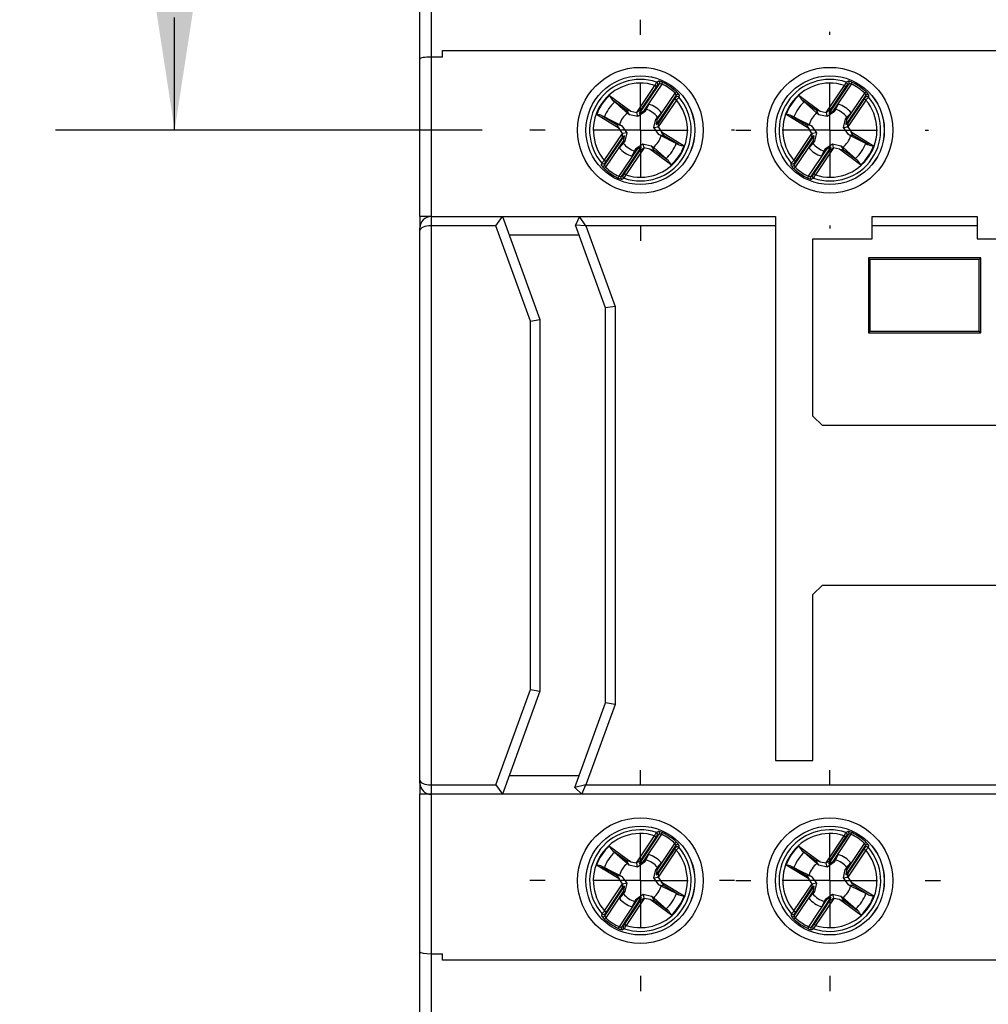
# Model space of a CAD drawing. Header units: millimetres. Extents: x 0 to 559, y 0 to 432.
# Tile 4 of 14: x 59 to 111, y 125 to 177. Entities that reach past the tile are written whole.
import ezdxf

# ---------------------------------------------------------------- set-up
doc = ezdxf.new("R2010")
doc.units = ezdxf.units.MM
doc.header["$LTSCALE"] = 2
doc.linetypes.add('CENTERX2', pattern=[20.32, 12.7, -2.54, 2.54, -2.54])
doc.layers.add('CENTER', color=40, linetype='CENTERX2')
doc.layers.add('DIMENSIONS', color=140, linetype='Continuous', lineweight=25)
doc.styles.add('SLDTEXTSTYLE0', font='TXT', dxfattribs={"width": 0.7})
doc.dimstyles.new('SLDDIMSTYLE1', dxfattribs={"dimtxt": 4.316016, "dimasz": 6.604, "dimexe": 0, "dimexo": 0.0625, "dimgap": 1.079004, "dimtad": 0, "dimtih": 1, "dimtoh": 1, "dimdec": 1, "dimrnd": 1e-09, "dimzin": 12, "dimdsep": 46, "dimtxsty": 'SLDTEXTSTYLE0', "dimsah": 1, "dimcen": 0.09, "dimadec": 0, "dimazin": 3, "dimtfac": 1, "dimtdec": 1, "dimtofl": 0, "dimtmove": 0, "dimatfit": 3, "dimfxl": 0, "dimfrac": 2, "dimtolj": 1, "dimtzin": 12, "dimarcsym": 0})
doc.dimstyles.new('SLDDIMSTYLE2', dxfattribs={"dimtxt": 4.316016, "dimasz": 6.604, "dimexe": 0, "dimexo": 0.0625, "dimgap": 1.079004, "dimtad": 0, "dimtih": 1, "dimtoh": 1, "dimdec": 1, "dimrnd": 1e-09, "dimzin": 12, "dimdsep": 46, "dimtxsty": 'SLDTEXTSTYLE0', "dimsah": 1, "dimcen": 0.09, "dimadec": 0, "dimazin": 3, "dimtfac": 1, "dimtdec": 1, "dimtmove": 0, "dimatfit": 0, "dimfxl": 0, "dimfrac": 2, "dimtolj": 1, "dimtzin": 12, "dimarcsym": 0})

# ---------------------------------------------------------------- blocks, each defined once
blk = doc.blocks.new('_D_1')
at = {"layer": 'DIMENSIONS'}
for p, q in [((81.407, 198.783), (61.095, 198.783)), ((67.445, 198.783), (67.445, 192.783)), ((61.032, 184.958), (59.583, 184.958)), ((59.583, 184.958), (59.583, 178.098)), ((73.858, 184.958), (75.307, 184.958)), ((75.307, 184.958), (75.307, 178.098)), ((59.583, 178.098), (61.032, 178.098)), ((75.307, 178.098), (73.858, 178.098)), ((67.445, 171.133), (67.445, 177.132)), ((83.834, 171.133), (61.095, 171.133))]:
    blk.add_line(p, q, dxfattribs=at)
for points in [[(67.445, 198.783), (66.429, 192.179), (68.461, 192.179)], [(67.445, 171.133), (68.461, 177.737), (66.429, 177.737)]]:
    blk.add_solid(points, dxfattribs=at)
at = {"layer": 'DIMENSIONS', "char_height": 4.2333, "attachment_point": 1, "style": 'SLDTEXTSTYLE0'}
for s, insert in [('27.7', (61.032, 191.381)), ('1.09', (61.032, 183.555))]:
    blk.add_mtext(s, dxfattribs=dict(at, insert=insert))
blk = doc.blocks.new('_D_3')
at = {"layer": 'DIMENSIONS'}
for p, q in [((81.407, 198.783), (42.164, 198.783)), ((48.514, 198.783), (48.514, 158.958)), ((42.101, 151.133), (40.651, 151.133)), ((40.651, 151.133), (40.651, 144.273)), ((54.926, 151.133), (56.376, 151.133)), ((56.376, 151.133), (56.376, 144.273)), ((40.651, 144.273), (42.101, 144.273)), ((56.376, 144.273), (54.926, 144.273)), ((48.514, 103.483), (48.514, 143.307)), ((81.712, 103.483), (42.164, 103.483))]:
    blk.add_line(p, q, dxfattribs=at)
for points in [[(48.514, 198.783), (47.498, 192.179), (49.53, 192.179)], [(48.514, 103.483), (49.53, 110.087), (47.498, 110.087)]]:
    blk.add_solid(points, dxfattribs=at)
at = {"layer": 'DIMENSIONS', "char_height": 4.2333, "attachment_point": 1, "style": 'SLDTEXTSTYLE0'}
for s, insert in [('95.3', (42.101, 157.556)), ('3.75', (42.101, 149.73))]:
    blk.add_mtext(s, dxfattribs=dict(at, insert=insert))
blk = doc.blocks.new('_D_4')
at = {"layer": 'DIMENSIONS'}
for p, q in [((92.264, 179.563), (92.264, 221.795)), ((102.364, 178.92), (102.364, 221.795)), ((61.032, 215.445), (59.583, 215.445)), ((59.583, 215.445), (59.583, 208.586)), ((73.858, 215.445), (75.307, 215.445)), ((75.307, 215.445), (75.307, 208.586)), ((92.264, 215.445), (79.707, 215.445)), ((102.364, 215.445), (115.064, 215.445)), ((59.583, 208.586), (61.032, 208.586)), ((75.307, 208.586), (73.858, 208.586))]:
    blk.add_line(p, q, dxfattribs=at)
for points in [[(92.264, 215.445), (85.66, 216.461), (85.66, 214.429)], [(102.364, 215.445), (108.968, 214.429), (108.968, 216.461)]]:
    blk.add_solid(points, dxfattribs=at)
at = {"layer": 'DIMENSIONS', "char_height": 4.2333, "attachment_point": 1, "style": 'SLDTEXTSTYLE0'}
for s, insert in [('10.1', (61.032, 221.869)), ('0.40', (61.032, 214.043))]:
    blk.add_mtext(s, dxfattribs=dict(at, insert=insert))
blk = doc.blocks.new('SW_CENTERMARKSYMBOL_4')
at = {"layer": 'CENTER', "color": 0}
for p, q in [((0, 5.08), (0, 5.247)), ((0, 0), (0, 2.54)), ((-5.08, 0), (-5.247, 0)), ((0, 0), (-2.54, 0)), ((0, 0), (0, -2.54)), ((0, 0), (2.54, 0)), ((5.08, 0), (5.247, 0)), ((0, -5.08), (0, -5.247))]:
    blk.add_line(p, q, dxfattribs=at)
blk = doc.blocks.new('SW_CENTERMARKSYMBOL_5')
at = {"layer": 'CENTER', "color": 0}
for p, q in [((0, 5.08), (0, 5.89)), ((0, 0), (0, 2.54)), ((-5.08, 0), (-5.89, 0)), ((0, 0), (-2.54, 0)), ((0, 0), (0, -2.54)), ((0, 0), (2.54, 0)), ((5.08, 0), (5.89, 0)), ((0, -5.08), (0, -5.89))]:
    blk.add_line(p, q, dxfattribs=at)
blk = doc.blocks.new('SW_CENTERMARKSYMBOL_7')
at = {"layer": 'CENTER', "color": 0}
for p, q in [((0, 5.08), (0, 5.89)), ((0, 0), (0, 2.54)), ((-5.08, 0), (-5.89, 0)), ((0, 0), (-2.54, 0)), ((0, 0), (0, -2.54)), ((0, 0), (2.54, 0)), ((5.08, 0), (5.89, 0)), ((0, -5.08), (0, -5.89))]:
    blk.add_line(p, q, dxfattribs=at)
blk = doc.blocks.new('SW_CENTERMARKSYMBOL_8')
at = {"layer": 'CENTER', "color": 0}
for p, q in [((0, 5.08), (0, 5.89)), ((0, 0), (0, 2.54)), ((-5.08, 0), (-5.89, 0)), ((0, 0), (-2.54, 0)), ((0, 0), (0, -2.54)), ((0, 0), (2.54, 0)), ((5.08, 0), (5.89, 0)), ((0, -5.08), (0, -5.89))]:
    blk.add_line(p, q, dxfattribs=at)

msp = doc.modelspace()

# ---------------------------------------------------------------- linework, layer by layer
for p, q in [((81.114, 178.643), (81.114, 175.033)), ((80.514, 174.924), (80.514, 178.433)), ((81.714, 175.033), (81.714, 175.383)), ((81.714, 175.383), (133.114, 175.383)), ((80.514, 166.533), (80.514, 174.924)), ((81.714, 175.033), (81.114, 175.033)), ((81.114, 175.033), (81.114, 166.533)), ((92.067, 172.082), (93.037, 173.518)), ((92.221, 172.026), (93.285, 173.6)), ((93.12, 173.462), (92.254, 172.181)), ((93.4, 173.592), (92.423, 172.147)), ((93.037, 173.518), (93.12, 173.462)), ((93.285, 173.6), (93.183, 173.546)), ((93.4, 173.592), (93.441, 173.682)), ((102.167, 172.082), (103.137, 173.518)), ((102.321, 172.026), (103.385, 173.6)), ((103.22, 173.462), (102.354, 172.181)), ((103.5, 173.592), (102.523, 172.147)), ((103.137, 173.518), (103.22, 173.462)), ((103.385, 173.6), (103.283, 173.546)), ((103.5, 173.592), (103.541, 173.682)), ((90.623, 172.983), (91.754, 172.145)), ((91.543, 172.177), (90.787, 172.737)), ((94.172, 173.001), (93.108, 171.427)), ((93.145, 171.659), (94.121, 173.104)), ((94.188, 172.74), (93.218, 171.304)), ((93.24, 171.515), (94.105, 172.796)), ((94.105, 172.796), (94.188, 172.74)), ((94.121, 173.104), (94.19, 173.177)), ((94.16, 172.886), (94.172, 173.001)), ((100.723, 172.983), (101.854, 172.145)), ((101.643, 172.177), (100.887, 172.737)), ((104.272, 173.001), (103.208, 171.427)), ((103.245, 171.659), (104.221, 173.104)), ((104.288, 172.74), (103.318, 171.304)), ((103.34, 171.515), (104.205, 172.796)), ((104.205, 172.796), (104.288, 172.74)), ((104.221, 173.104), (104.29, 173.177)), ((104.26, 172.886), (104.272, 173.001)), ((91.681, 171.959), (91.543, 172.177)), ((92.254, 172.181), (92.221, 172.026)), ((92.423, 172.147), (92.512, 172.205)), ((92.566, 172.237), (92.496, 172.117)), ((92.496, 172.117), (92.512, 172.205)), ((92.512, 172.205), (92.709, 172.526)), ((92.709, 172.526), (92.566, 172.237)), ((101.781, 171.959), (101.643, 172.177)), ((102.354, 172.181), (102.321, 172.026)), ((102.523, 172.147), (102.612, 172.205)), ((102.666, 172.237), (102.596, 172.117)), ((102.596, 172.117), (102.612, 172.205)), ((102.612, 172.205), (102.809, 172.526)), ((102.809, 172.526), (102.666, 172.237)), ((91.135, 171.228), (89.935, 171.964)), ((90.224, 171.904), (91.026, 171.412)), ((91.681, 171.959), (91.571, 172.045)), ((92.124, 171.854), (91.681, 171.959)), ((91.754, 172.145), (92.067, 172.082)), ((92.124, 171.854), (92.08, 172.079)), ((92.496, 172.117), (92.124, 171.854)), ((92.985, 171.272), (93.09, 171.715)), ((93.09, 171.715), (93.166, 171.763)), ((93.166, 171.763), (93.145, 171.659)), ((93.39, 172.066), (93.166, 171.763)), ((93.176, 171.825), (93.39, 172.066)), ((101.235, 171.228), (100.035, 171.964)), ((100.324, 171.904), (101.126, 171.412)), ((101.781, 171.959), (101.671, 172.045)), ((102.224, 171.854), (101.781, 171.959)), ((101.854, 172.145), (102.167, 172.082)), ((102.224, 171.854), (102.18, 172.079)), ((102.596, 172.117), (102.224, 171.854)), ((103.085, 171.272), (103.19, 171.715)), ((103.19, 171.715), (103.266, 171.763)), ((103.266, 171.763), (103.245, 171.659)), ((103.49, 172.066), (103.266, 171.763)), ((103.276, 171.825), (103.49, 172.066)), ((91.279, 171.365), (91.026, 171.412)), ((91.31, 170.961), (91.135, 171.228)), ((91.159, 171.435), (91.279, 171.365)), ((91.279, 171.365), (91.542, 170.993)), ((92.985, 171.272), (93.21, 171.316)), ((93.248, 170.9), (92.985, 171.272)), ((93.108, 171.427), (93.24, 171.515)), ((93.218, 171.304), (93.392, 171.038)), ((101.379, 171.365), (101.126, 171.412)), ((101.41, 170.961), (101.235, 171.228)), ((101.259, 171.435), (101.379, 171.365)), ((101.379, 171.365), (101.642, 170.993)), ((103.085, 171.272), (103.31, 171.316)), ((103.348, 170.9), (103.085, 171.272)), ((103.208, 171.427), (103.34, 171.515)), ((103.318, 171.304), (103.492, 171.038)), ((90.339, 169.525), (91.31, 170.961)), ((90.355, 169.264), (91.419, 170.839)), ((91.382, 170.606), (90.406, 169.161)), ((91.287, 170.75), (90.422, 169.469)), ((91.419, 170.839), (91.287, 170.75)), ((91.542, 170.993), (91.317, 170.949)), ((91.361, 170.502), (91.382, 170.606)), ((91.542, 170.993), (91.437, 170.55)), ((93.248, 170.9), (93.501, 170.853)), ((94.178, 170.428), (93.368, 170.831)), ((93.392, 171.038), (94.592, 170.301)), ((94.303, 170.362), (93.501, 170.853)), ((100.439, 169.525), (101.41, 170.961)), ((100.455, 169.264), (101.519, 170.839)), ((101.482, 170.606), (100.506, 169.161)), ((101.387, 170.75), (100.522, 169.469)), ((101.519, 170.839), (101.387, 170.75)), ((101.642, 170.993), (101.417, 170.949)), ((101.461, 170.502), (101.482, 170.606)), ((101.642, 170.993), (101.537, 170.55)), ((103.348, 170.9), (103.601, 170.853)), ((104.278, 170.428), (103.468, 170.831)), ((103.492, 171.038), (104.692, 170.301)), ((104.403, 170.362), (103.601, 170.853)), ((91.127, 168.673), (92.104, 170.118)), ((91.137, 170.2), (91.361, 170.502)), ((91.351, 170.44), (91.137, 170.2)), ((92.306, 170.239), (91.242, 168.665)), ((91.437, 170.55), (91.351, 170.44)), ((91.437, 170.55), (91.361, 170.502)), ((91.407, 168.803), (92.273, 170.084)), ((92.46, 170.184), (91.49, 168.747)), ((92.015, 170.06), (91.818, 169.74)), ((91.961, 170.028), (92.031, 170.149)), ((92.031, 170.149), (92.015, 170.06)), ((92.104, 170.118), (92.015, 170.06)), ((92.031, 170.149), (92.403, 170.411)), ((92.273, 170.084), (92.306, 170.239)), ((92.403, 170.411), (92.846, 170.306)), ((92.403, 170.411), (92.447, 170.186)), ((92.773, 170.121), (92.46, 170.184)), ((93.904, 169.282), (92.773, 170.121)), ((92.846, 170.306), (92.984, 170.088)), ((92.846, 170.306), (92.956, 170.221)), ((92.984, 170.088), (93.74, 169.528)), ((101.227, 168.673), (102.204, 170.118)), ((101.237, 170.2), (101.461, 170.502)), ((101.451, 170.44), (101.237, 170.2)), ((102.406, 170.239), (101.342, 168.665)), ((101.537, 170.55), (101.451, 170.44)), ((101.537, 170.55), (101.461, 170.502)), ((101.507, 168.803), (102.373, 170.084)), ((102.56, 170.184), (101.59, 168.747)), ((102.115, 170.06), (101.918, 169.74)), ((102.061, 170.028), (102.131, 170.149)), ((102.131, 170.149), (102.115, 170.06)), ((102.204, 170.118), (102.115, 170.06)), ((102.131, 170.149), (102.503, 170.411)), ((102.373, 170.084), (102.406, 170.239)), ((102.503, 170.411), (102.946, 170.306)), ((102.503, 170.411), (102.547, 170.186)), ((102.873, 170.121), (102.56, 170.184)), ((104.004, 169.282), (102.873, 170.121)), ((102.946, 170.306), (103.084, 170.088)), ((102.946, 170.306), (103.056, 170.221)), ((103.084, 170.088), (103.84, 169.528)), ((91.818, 169.74), (91.961, 170.028)), ((101.918, 169.74), (102.061, 170.028)), ((90.337, 169.089), (90.406, 169.161)), ((90.422, 169.469), (90.339, 169.525)), ((90.367, 169.379), (90.355, 169.264)), ((100.437, 169.089), (100.506, 169.161)), ((100.522, 169.469), (100.439, 169.525)), ((100.467, 169.379), (100.455, 169.264)), ((91.086, 168.583), (91.127, 168.673)), ((91.242, 168.665), (91.344, 168.719)), ((91.49, 168.747), (91.407, 168.803)), ((101.186, 168.583), (101.227, 168.673)), ((101.342, 168.665), (101.444, 168.719)), ((101.59, 168.747), (101.507, 168.803)), ((81.114, 166.533), (80.514, 166.533)), ((80.514, 166.533), (80.514, 165.933)), ((81.114, 166.533), (81.114, 166.033)), ((81.114, 166.533), (84.914, 166.533)), ((84.563, 166.033), (84.914, 166.533)), ((84.914, 166.533), (86.914, 161.038)), ((84.914, 166.533), (89.028, 166.533)), ((89.028, 166.533), (88.809, 166.063)), ((89.352, 166.033), (89.028, 166.533)), ((89.028, 166.533), (99.464, 166.533)), ((99.464, 166.533), (99.464, 166.033)), ((104.614, 166.533), (110.214, 166.533)), ((104.614, 166.033), (104.614, 166.533)), ((110.214, 166.533), (110.214, 166.033)), ((80.514, 165.784), (80.514, 165.933)), ((81.114, 166.033), (81.114, 136.233)), ((84.563, 166.033), (81.114, 166.033)), ((86.414, 160.949), (84.563, 166.033)), ((90.414, 161.655), (88.809, 166.063)), ((89.352, 166.033), (88.809, 166.063)), ((99.464, 166.033), (89.352, 166.033)), ((89.352, 166.033), (90.914, 161.743)), ((99.464, 166.033), (99.464, 137.533)), ((110.214, 166.033), (104.614, 166.033)), ((104.614, 165.333), (104.614, 166.033)), ((110.214, 166.033), (110.214, 165.333)), ((80.514, 136.481), (80.514, 165.784)), ((89.002, 165.533), (85.277, 165.533)), ((101.464, 165.333), (104.614, 165.333)), ((101.464, 155.883), (101.464, 165.333)), ((110.214, 165.333), (113.364, 165.333)), ((110.414, 164.333), (104.414, 164.333)), ((104.414, 164.333), (104.414, 160.333)), ((104.501, 164.245), (104.414, 164.333)), ((110.326, 164.245), (110.414, 164.333)), ((110.414, 160.333), (110.414, 164.333)), ((110.326, 164.245), (104.501, 164.245)), ((104.501, 164.245), (104.501, 160.42)), ((110.326, 160.42), (110.326, 164.245)), ((90.914, 161.743), (90.414, 161.655)), ((90.414, 140.61), (90.414, 161.655)), ((90.914, 161.743), (90.914, 140.522)), ((86.414, 160.949), (86.914, 161.038)), ((86.414, 141.316), (86.414, 160.949)), ((86.914, 161.038), (86.914, 141.228)), ((104.501, 160.42), (104.414, 160.333)), ((104.414, 160.333), (110.414, 160.333)), ((104.501, 160.42), (110.326, 160.42)), ((110.326, 160.42), (110.414, 160.333)), ((101.464, 155.883), (101.964, 155.383)), ((112.864, 155.383), (101.964, 155.383)), ((101.964, 146.883), (101.464, 146.383)), ((101.964, 146.883), (112.864, 146.883)), ((101.464, 137.533), (101.464, 146.383)), ((84.563, 136.233), (86.414, 141.316)), ((86.914, 141.228), (84.914, 135.733)), ((86.414, 141.316), (86.914, 141.228)), ((88.772, 136.099), (90.414, 140.61)), ((90.914, 140.522), (89.352, 136.233)), ((90.914, 140.522), (90.414, 140.61)), ((99.464, 137.533), (101.464, 137.533)), ((80.514, 136.333), (80.514, 136.481)), ((85.277, 136.733), (89.002, 136.733)), ((80.514, 136.333), (80.514, 135.733)), ((81.114, 136.233), (84.563, 136.233)), ((81.114, 136.233), (81.114, 135.733)), ((84.563, 136.233), (84.914, 135.733)), ((89.352, 136.233), (88.772, 136.099)), ((89.138, 135.733), (88.772, 136.099)), ((89.138, 135.733), (89.352, 136.233)), ((89.352, 136.233), (116.564, 136.233)), ((81.114, 135.733), (80.514, 135.733)), ((80.514, 127.341), (80.514, 135.733)), ((84.914, 135.733), (81.114, 135.733)), ((81.114, 135.733), (81.114, 127.233)), ((89.138, 135.733), (84.914, 135.733)), ((116.564, 135.733), (89.138, 135.733)), ((92.06, 132.08), (93.022, 133.523)), ((92.215, 132.026), (93.269, 133.607)), ((93.105, 133.468), (92.247, 132.181)), ((93.383, 133.599), (92.417, 132.148)), ((93.022, 133.523), (93.105, 133.468)), ((93.269, 133.607), (93.167, 133.552)), ((93.383, 133.599), (93.425, 133.69)), ((102.16, 132.08), (103.122, 133.523)), ((102.315, 132.026), (103.369, 133.607)), ((103.205, 133.468), (102.347, 132.181)), ((103.483, 133.599), (102.517, 132.148)), ((103.122, 133.523), (103.205, 133.468)), ((103.369, 133.607), (103.267, 133.552)), ((103.483, 133.599), (103.525, 133.69)), ((90.611, 132.972), (91.748, 132.141)), ((94.16, 133.013), (93.106, 131.432)), ((93.141, 131.665), (94.108, 133.116)), ((93.237, 131.522), (94.094, 132.808)), ((94.094, 132.808), (94.178, 132.753)), ((94.108, 133.116), (94.176, 133.189)), ((94.148, 132.899), (94.16, 133.013)), ((100.711, 132.972), (101.848, 132.141)), ((104.26, 133.013), (103.206, 131.432)), ((103.241, 131.665), (104.208, 133.116)), ((103.337, 131.522), (104.194, 132.808)), ((104.194, 132.808), (104.278, 132.753)), ((104.208, 133.116), (104.276, 133.189)), ((104.248, 132.899), (104.26, 133.013)), ((91.536, 132.172), (90.777, 132.727)), ((92.505, 132.207), (92.7, 132.529)), ((92.7, 132.529), (92.558, 132.239)), ((94.178, 132.753), (93.216, 131.31)), ((101.636, 132.172), (100.877, 132.727)), ((102.605, 132.207), (102.8, 132.529)), ((102.8, 132.529), (102.658, 132.239)), ((104.278, 132.753), (103.316, 131.31)), ((91.134, 131.22), (89.929, 131.949)), ((90.219, 131.89), (91.024, 131.404)), ((91.675, 131.955), (91.536, 132.172)), ((91.675, 131.955), (91.565, 132.04)), ((92.119, 131.853), (91.675, 131.955)), ((91.748, 132.141), (92.06, 132.08)), ((92.119, 131.853), (92.074, 132.077)), ((92.489, 132.118), (92.119, 131.853)), ((92.247, 132.181), (92.215, 132.026)), ((92.417, 132.148), (92.505, 132.207)), ((92.558, 132.239), (92.489, 132.118)), ((92.489, 132.118), (92.505, 132.207)), ((93.086, 131.721), (93.162, 131.769)), ((93.162, 131.769), (93.141, 131.665)), ((93.384, 132.073), (93.162, 131.769)), ((93.171, 131.831), (93.384, 132.073)), ((101.234, 131.22), (100.029, 131.949)), ((100.319, 131.89), (101.124, 131.404)), ((101.775, 131.955), (101.636, 132.172)), ((101.775, 131.955), (101.665, 132.04)), ((102.219, 131.853), (101.775, 131.955)), ((101.848, 132.141), (102.16, 132.08)), ((102.219, 131.853), (102.174, 132.077)), ((102.589, 132.118), (102.219, 131.853)), ((102.347, 132.181), (102.315, 132.026)), ((102.517, 132.148), (102.605, 132.207)), ((102.658, 132.239), (102.589, 132.118)), ((102.589, 132.118), (102.605, 132.207)), ((103.186, 131.721), (103.262, 131.769)), ((103.262, 131.769), (103.241, 131.665)), ((103.484, 132.073), (103.262, 131.769)), ((103.271, 131.831), (103.484, 132.073)), ((91.278, 131.358), (91.024, 131.404)), ((91.311, 130.955), (91.134, 131.22)), ((91.157, 131.427), (91.278, 131.358)), ((91.278, 131.358), (91.543, 130.988)), ((92.984, 131.277), (93.086, 131.721)), ((92.984, 131.277), (93.208, 131.322)), ((93.249, 130.907), (92.984, 131.277)), ((93.106, 131.432), (93.237, 131.522)), ((93.216, 131.31), (93.393, 131.045)), ((101.378, 131.358), (101.124, 131.404)), ((101.411, 130.955), (101.234, 131.22)), ((101.257, 131.427), (101.378, 131.358)), ((101.378, 131.358), (101.643, 130.988)), ((103.084, 131.277), (103.186, 131.721)), ((103.084, 131.277), (103.308, 131.322)), ((103.349, 130.907), (103.084, 131.277)), ((103.206, 131.432), (103.337, 131.522)), ((103.316, 131.31), (103.493, 131.045)), ((90.349, 129.512), (91.311, 130.955)), ((90.367, 129.252), (91.421, 130.833)), ((91.29, 130.744), (90.433, 129.457)), ((91.421, 130.833), (91.29, 130.744)), ((91.543, 130.988), (91.319, 130.943)), ((91.543, 130.988), (91.441, 130.544)), ((93.249, 130.907), (93.503, 130.862)), ((94.183, 130.441), (93.37, 130.838)), ((93.393, 131.045), (94.598, 130.316)), ((94.308, 130.375), (93.503, 130.862)), ((100.449, 129.512), (101.411, 130.955)), ((100.467, 129.252), (101.521, 130.833)), ((101.39, 130.744), (100.533, 129.457)), ((101.521, 130.833), (101.39, 130.744)), ((101.643, 130.988), (101.419, 130.943)), ((101.643, 130.988), (101.541, 130.544)), ((103.349, 130.907), (103.603, 130.862)), ((104.283, 130.441), (103.47, 130.838)), ((103.493, 131.045), (104.698, 130.316)), ((104.408, 130.375), (103.603, 130.862)), ((91.386, 130.6), (90.419, 129.149)), ((91.143, 130.192), (91.365, 130.496)), ((91.356, 130.434), (91.143, 130.192)), ((92.312, 130.24), (91.258, 128.658)), ((91.441, 130.544), (91.356, 130.434)), ((91.365, 130.496), (91.386, 130.6)), ((91.441, 130.544), (91.365, 130.496)), ((92.467, 130.185), (91.506, 128.742)), ((92.038, 130.147), (92.408, 130.412)), ((92.28, 130.084), (92.312, 130.24)), ((92.408, 130.412), (92.852, 130.31)), ((92.408, 130.412), (92.453, 130.188)), ((92.779, 130.124), (92.467, 130.185)), ((92.852, 130.31), (92.991, 130.093)), ((92.852, 130.31), (92.962, 130.225)), ((101.486, 130.6), (100.519, 129.149)), ((101.243, 130.192), (101.465, 130.496)), ((101.456, 130.434), (101.243, 130.192)), ((102.412, 130.24), (101.358, 128.658)), ((101.541, 130.544), (101.456, 130.434)), ((101.465, 130.496), (101.486, 130.6)), ((101.541, 130.544), (101.465, 130.496)), ((102.567, 130.185), (101.606, 128.742)), ((102.138, 130.147), (102.508, 130.412)), ((102.38, 130.084), (102.412, 130.24)), ((102.508, 130.412), (102.952, 130.31)), ((102.508, 130.412), (102.553, 130.188)), ((102.879, 130.124), (102.567, 130.185)), ((102.952, 130.31), (103.091, 130.093)), ((102.952, 130.31), (103.062, 130.225)), ((91.144, 128.666), (92.11, 130.117)), ((91.422, 128.797), (92.28, 130.084)), ((92.022, 130.058), (91.827, 129.737)), ((91.827, 129.737), (91.969, 130.026)), ((91.969, 130.026), (92.038, 130.147)), ((92.038, 130.147), (92.022, 130.058)), ((92.11, 130.117), (92.022, 130.058)), ((93.916, 129.293), (92.779, 130.124)), ((92.991, 130.093), (93.75, 129.538)), ((101.244, 128.666), (102.21, 130.117)), ((101.522, 128.797), (102.38, 130.084)), ((102.122, 130.058), (101.927, 129.737)), ((101.927, 129.737), (102.069, 130.026)), ((102.069, 130.026), (102.138, 130.147)), ((102.138, 130.147), (102.122, 130.058)), ((102.21, 130.117), (102.122, 130.058)), ((104.016, 129.293), (102.879, 130.124)), ((103.091, 130.093), (103.85, 129.538)), ((90.433, 129.457), (90.349, 129.512)), ((90.351, 129.076), (90.419, 129.149)), ((90.379, 129.367), (90.367, 129.252)), ((100.533, 129.457), (100.449, 129.512)), ((100.451, 129.076), (100.519, 129.149)), ((100.479, 129.367), (100.467, 129.252)), ((91.102, 128.575), (91.144, 128.666)), ((91.258, 128.658), (91.36, 128.713)), ((91.506, 128.742), (91.422, 128.797)), ((101.202, 128.575), (101.244, 128.666)), ((101.358, 128.658), (101.46, 128.713)), ((101.606, 128.742), (101.522, 128.797)), ((80.514, 123.833), (80.514, 127.341)), ((81.114, 127.233), (81.714, 127.233)), ((81.114, 127.233), (81.114, 123.622)), ((81.714, 126.883), (81.714, 127.233)), ((133.114, 126.883), (81.714, 126.883))]:
    msp.add_line(p, q)
at = {"flags": 128}
for points in [[(93.132, 173.697), (93.154, 173.708), (93.237, 173.749)], [(103.232, 173.697), (103.254, 173.708), (103.337, 173.749)], [(90.787, 172.737), (90.805, 172.723), (90.896, 172.646)], [(94.328, 173.012), (94.326, 172.988), (94.318, 172.895)], [(100.887, 172.737), (100.905, 172.723), (100.996, 172.646)], [(104.428, 173.012), (104.426, 172.988), (104.418, 172.895)], [(91.571, 172.045), (91.177, 172.395), (90.896, 172.646)], [(101.671, 172.045), (101.277, 172.395), (100.996, 172.646)], [(90.349, 171.837), (90.254, 171.887), (90.224, 171.904)], [(90.349, 171.837), (90.687, 171.669), (91.159, 171.435)], [(93.09, 171.715), (93.139, 171.778), (93.176, 171.825)], [(100.449, 171.837), (100.354, 171.887), (100.324, 171.904)], [(100.449, 171.837), (100.787, 171.669), (101.259, 171.435)], [(103.19, 171.715), (103.239, 171.778), (103.276, 171.825)], [(93.368, 170.831), (93.316, 170.86), (93.248, 170.9)], [(103.468, 170.831), (103.416, 170.86), (103.348, 170.9)], [(92.956, 170.221), (93.35, 169.87), (93.631, 169.619)], [(94.178, 170.428), (94.273, 170.378), (94.303, 170.362)], [(103.056, 170.221), (103.45, 169.87), (103.731, 169.619)], [(104.278, 170.428), (104.373, 170.378), (104.403, 170.362)], [(93.74, 169.528), (93.722, 169.542), (93.631, 169.619)], [(103.84, 169.528), (103.822, 169.542), (103.731, 169.619)], [(90.199, 169.253), (90.201, 169.277), (90.209, 169.37)], [(100.299, 169.253), (100.301, 169.277), (100.309, 169.37)], [(91.395, 168.569), (91.373, 168.558), (91.29, 168.516)], [(101.495, 168.569), (101.473, 168.558), (101.39, 168.516)], [(93.115, 133.702), (93.137, 133.713), (93.22, 133.756)], [(103.215, 133.702), (103.237, 133.713), (103.32, 133.756)], [(94.316, 133.025), (94.314, 133.002), (94.307, 132.909)], [(104.416, 133.025), (104.414, 133.002), (104.407, 132.909)], [(90.777, 132.727), (90.794, 132.713), (90.886, 132.637)], [(91.565, 132.04), (91.169, 132.388), (90.886, 132.637)], [(100.877, 132.727), (100.894, 132.713), (100.986, 132.637)], [(101.665, 132.04), (101.269, 132.388), (100.986, 132.637)], [(90.344, 131.824), (90.249, 131.874), (90.219, 131.89)], [(90.344, 131.824), (90.683, 131.659), (91.157, 131.427)], [(93.086, 131.721), (93.134, 131.784), (93.171, 131.831)], [(100.444, 131.824), (100.349, 131.874), (100.319, 131.89)], [(100.444, 131.824), (100.783, 131.659), (101.257, 131.427)], [(103.186, 131.721), (103.234, 131.784), (103.271, 131.831)], [(93.37, 130.838), (93.318, 130.867), (93.249, 130.907)], [(103.47, 130.838), (103.418, 130.867), (103.349, 130.907)], [(92.962, 130.225), (93.358, 129.877), (93.641, 129.628)], [(94.183, 130.441), (94.278, 130.391), (94.308, 130.375)], [(103.062, 130.225), (103.458, 129.877), (103.741, 129.628)], [(104.283, 130.441), (104.378, 130.391), (104.408, 130.375)], [(90.211, 129.24), (90.213, 129.263), (90.22, 129.357)], [(93.75, 129.538), (93.733, 129.552), (93.641, 129.628)], [(100.311, 129.24), (100.313, 129.263), (100.32, 129.357)], [(103.85, 129.538), (103.833, 129.552), (103.741, 129.628)], [(91.412, 128.563), (91.39, 128.552), (91.307, 128.509)], [(101.512, 128.563), (101.49, 128.552), (101.407, 128.509)]]:
    msp.add_lwpolyline(points, dxfattribs=at)
for centre, radius in [((92.264, 171.133), 3.35), ((102.364, 171.133), 3.35), ((92.264, 171.133), 2.9), ((92.264, 171.133), 2.899), ((102.364, 171.133), 2.9), ((102.364, 171.133), 2.899), ((92.264, 131.133), 3.35), ((102.364, 131.133), 3.35), ((92.264, 131.133), 2.9), ((92.264, 131.133), 2.899), ((102.364, 131.133), 2.9), ((102.364, 131.133), 2.899)]:
    msp.add_circle(centre, radius)
for centre, radius, start, end in [((92.264, 171.133), 2.707, 71.2837, 220.6205), ((93.201, 173.656), 0.1, 326.4553, 69.1947), ((93.164, 173.184), 0.57, 60.8989, 82.6923), ((102.364, 171.133), 2.707, 71.2837, 220.6205), ((103.301, 173.656), 0.1, 326.4553, 69.1947), ((103.264, 173.184), 0.57, 60.8989, 82.6923), ((92.264, 171.133), 2.508, 72.0302, 219.874), ((94.367, 172.925), 1.456, 148.0023, 155.96), ((93.602, 173.167), 0.566, 137.8365, 148.4889), ((93.099, 173.602), 0.1, 326.4733, 70.8608), ((93.33, 173.432), 0.174, 66.5208, 105.0674), ((92.264, 171.133), 2.709, 46.7019, 65.2023), ((92.264, 171.133), 2.809, 46.7019, 65.2023), ((102.364, 171.133), 2.508, 72.0302, 219.874), ((104.467, 172.925), 1.456, 148.0023, 155.96), ((103.702, 173.167), 0.566, 137.8365, 148.4889), ((103.199, 173.602), 0.1, 326.4733, 70.8608), ((103.43, 173.432), 0.174, 66.5208, 105.0674), ((102.364, 171.133), 2.709, 46.7019, 65.2023), ((102.364, 171.133), 2.809, 46.7019, 65.2023), ((92.264, 171.133), 2.473, 131.5579, 160.3463), ((91.595, 173.454), 1.08, 205.8582, 221.6145), ((92.264, 171.133), 2.707, 251.2837, 40.6205), ((92.264, 171.133), 2.508, 252.0302, 39.874), ((93.595, 173.168), 0.631, 323.9694, 333.5137), ((93.959, 172.96), 0.217, 10.7114, 41.5088), ((94.243, 172.829), 0.1, 41.0434, 145.431), ((94.255, 172.944), 0.1, 42.7095, 145.4489), ((92.636, 174.179), 2.117, 317.1865, 322.6597), ((93.803, 172.71), 0.606, 29.8783, 50.3389), ((102.364, 171.133), 2.473, 131.5579, 160.3463), ((101.695, 173.454), 1.08, 205.8582, 221.6145), ((102.364, 171.133), 2.707, 251.2837, 40.6205), ((102.364, 171.133), 2.508, 252.0302, 39.874), ((103.695, 173.168), 0.631, 323.9694, 333.5137), ((104.059, 172.96), 0.217, 10.7114, 41.5088), ((104.343, 172.829), 0.1, 41.0434, 145.431), ((104.355, 172.944), 0.1, 42.7095, 145.4489), ((102.736, 174.179), 2.117, 317.1865, 322.6597), ((103.903, 172.71), 0.606, 29.8783, 50.3389), ((92.264, 171.133), 2.04, 132.0956, 159.8086), ((92.264, 171.133), 1.145, 37.1998, 74.7044), ((92.264, 171.133), 1.463, 39.6357, 72.2685), ((102.364, 171.133), 2.04, 132.0956, 159.8086), ((102.364, 171.133), 1.145, 37.1998, 74.7044), ((102.364, 171.133), 1.463, 39.6357, 72.2685), ((89.86, 170.887), 1.08, 70.2897, 86.046), ((92.264, 171.133), 1.145, 127.1998, 164.7044), ((99.96, 170.887), 1.08, 70.2897, 86.046), ((102.364, 171.133), 1.145, 127.1998, 164.7044), ((92.264, 171.133), 1.145, 307.1998, 344.7044), ((102.364, 171.133), 1.145, 307.1998, 344.7044), ((92.264, 171.133), 1.463, 219.6357, 252.2685), ((92.264, 171.133), 1.145, 217.1998, 254.7044), ((92.264, 171.133), 2.04, 312.0956, 339.8086), ((92.264, 171.133), 2.473, 311.5579, 340.3463), ((94.667, 171.378), 1.08, 250.2897, 266.046), ((102.364, 171.133), 1.463, 219.6357, 252.2685), ((102.364, 171.133), 1.145, 217.1998, 254.7044), ((102.364, 171.133), 2.04, 312.0956, 339.8086), ((102.364, 171.133), 2.473, 311.5579, 340.3463), ((104.767, 171.378), 1.08, 250.2897, 266.046), ((92.932, 168.811), 1.08, 25.8582, 41.6145), ((103.032, 168.811), 1.08, 25.8582, 41.6145), ((90.272, 169.321), 0.1, 222.7095, 325.4489), ((90.724, 169.555), 0.606, 209.8783, 230.3389), ((91.891, 168.086), 2.117, 137.1865, 142.6597), ((90.284, 169.436), 0.1, 221.0434, 325.431), ((92.264, 171.133), 2.809, 226.7019, 245.2023), ((90.568, 169.305), 0.217, 190.7114, 221.5088), ((90.932, 169.097), 0.631, 143.9694, 153.5137), ((92.264, 171.133), 2.709, 226.7019, 245.2023), ((100.372, 169.321), 0.1, 222.7095, 325.4489), ((100.824, 169.555), 0.606, 209.8783, 230.3389), ((101.991, 168.086), 2.117, 137.1865, 142.6597), ((100.384, 169.436), 0.1, 221.0434, 325.431), ((102.364, 171.133), 2.809, 226.7019, 245.2023), ((100.668, 169.305), 0.217, 190.7114, 221.5088), ((101.032, 169.097), 0.631, 143.9694, 153.5137), ((102.364, 171.133), 2.709, 226.7019, 245.2023), ((91.363, 169.081), 0.57, 240.8989, 262.6923), ((91.197, 168.833), 0.174, 246.5208, 285.0674), ((91.326, 168.61), 0.1, 146.4553, 249.1947), ((91.428, 168.663), 0.1, 146.4733, 250.8608), ((90.925, 169.099), 0.566, 317.8365, 328.4889), ((90.16, 169.34), 1.456, 328.0023, 335.96), ((101.463, 169.081), 0.57, 240.8989, 262.6923), ((101.297, 168.833), 0.174, 246.5208, 285.0674), ((101.426, 168.61), 0.1, 146.4553, 249.1947), ((101.528, 168.663), 0.1, 146.4733, 250.8608), ((101.025, 169.099), 0.566, 317.8365, 328.4889), ((100.26, 169.34), 1.456, 328.0023, 335.96), ((81.114, 165.933), 0.6, 90, 180), ((81.114, 136.333), 0.6, 180, 270), ((92.264, 131.133), 2.707, 71.661, 220.9978), ((102.364, 131.133), 2.707, 71.661, 220.9978), ((92.264, 131.133), 2.508, 72.4075, 220.2513), ((94.355, 132.939), 1.456, 148.3795, 156.3373), ((93.589, 133.175), 0.566, 138.2138, 148.8662), ((93.083, 133.607), 0.1, 326.8505, 71.2381), ((93.185, 133.662), 0.1, 326.8326, 69.572), ((93.151, 133.19), 0.57, 61.2762, 83.0696), ((93.315, 133.439), 0.174, 66.8981, 105.4447), ((92.264, 131.133), 2.709, 47.0792, 65.5796), ((92.264, 131.133), 2.809, 47.0792, 65.5796), ((102.364, 131.133), 2.508, 72.4075, 220.2513), ((104.455, 132.939), 1.456, 148.3795, 156.3373), ((103.689, 133.175), 0.566, 138.2138, 148.8662), ((103.183, 133.607), 0.1, 326.8505, 71.2381), ((103.285, 133.662), 0.1, 326.8326, 69.572), ((103.251, 133.19), 0.57, 61.2762, 83.0696), ((103.415, 133.439), 0.174, 66.8981, 105.4447), ((102.364, 131.133), 2.709, 47.0792, 65.5796), ((102.364, 131.133), 2.809, 47.0792, 65.5796), ((92.264, 131.133), 2.473, 131.9352, 160.7236), ((91.579, 133.45), 1.08, 206.2355, 221.9918), ((92.264, 131.133), 2.707, 251.661, 40.9978), ((93.582, 133.176), 0.631, 324.3467, 333.891), ((93.947, 132.972), 0.217, 11.0887, 41.8861), ((94.231, 132.842), 0.1, 41.4207, 145.8082), ((94.243, 132.957), 0.1, 43.0868, 145.8262), ((93.792, 132.72), 0.606, 30.2556, 50.7161), ((92.615, 134.181), 2.117, 317.5638, 323.037), ((102.364, 131.133), 2.473, 131.9352, 160.7236), ((101.679, 133.45), 1.08, 206.2355, 221.9918), ((102.364, 131.133), 2.707, 251.661, 40.9978), ((103.682, 133.176), 0.631, 324.3467, 333.891), ((104.047, 132.972), 0.217, 11.0887, 41.8861), ((104.331, 132.842), 0.1, 41.4207, 145.8082), ((104.343, 132.957), 0.1, 43.0868, 145.8262), ((103.892, 132.72), 0.606, 30.2556, 50.7161), ((102.715, 134.181), 2.117, 317.5638, 323.037), ((92.264, 131.133), 2.04, 132.4729, 160.1859), ((92.264, 131.133), 2.508, 252.4075, 40.2513), ((92.264, 131.133), 1.463, 40.013, 72.6458), ((102.364, 131.133), 2.04, 132.4729, 160.1859), ((102.364, 131.133), 2.508, 252.4075, 40.2513), ((102.364, 131.133), 1.463, 40.013, 72.6458), ((89.862, 130.871), 1.08, 70.667, 86.4233), ((92.264, 131.133), 1.145, 127.5771, 165.0817), ((92.264, 131.133), 1.145, 37.5771, 75.0817), ((99.962, 130.871), 1.08, 70.667, 86.4233), ((102.364, 131.133), 1.145, 127.5771, 165.0817), ((102.364, 131.133), 1.145, 37.5771, 75.0817), ((92.264, 131.133), 1.145, 307.5771, 345.0817), ((102.364, 131.133), 1.145, 307.5771, 345.0817), ((92.264, 131.133), 1.463, 220.013, 252.6458), ((92.264, 131.133), 1.145, 217.5771, 255.0817), ((92.264, 131.133), 2.04, 312.4729, 340.1859), ((92.264, 131.133), 2.473, 311.9352, 340.7236), ((94.665, 131.394), 1.08, 250.667, 266.4233), ((102.364, 131.133), 1.463, 220.013, 252.6458), ((102.364, 131.133), 1.145, 217.5771, 255.0817), ((102.364, 131.133), 2.04, 312.4729, 340.1859), ((102.364, 131.133), 2.473, 311.9352, 340.7236), ((104.765, 131.394), 1.08, 250.667, 266.4233), ((90.284, 129.308), 0.1, 223.0868, 325.8262), ((90.735, 129.545), 0.606, 210.2556, 230.7161), ((91.912, 128.084), 2.117, 137.5638, 143.037), ((90.296, 129.423), 0.1, 221.4207, 325.8082), ((90.58, 129.294), 0.217, 191.0887, 221.8861), ((90.946, 129.089), 0.631, 144.3467, 153.891), ((92.264, 131.133), 2.709, 227.0792, 245.5796), ((92.948, 128.816), 1.08, 26.2355, 41.9918), ((100.384, 129.308), 0.1, 223.0868, 325.8262), ((100.835, 129.545), 0.606, 210.2556, 230.7161), ((102.012, 128.084), 2.117, 137.5638, 143.037), ((100.396, 129.423), 0.1, 221.4207, 325.8082), ((100.68, 129.294), 0.217, 191.0887, 221.8861), ((101.046, 129.089), 0.631, 144.3467, 153.891), ((102.364, 131.133), 2.709, 227.0792, 245.5796), ((103.048, 128.816), 1.08, 26.2355, 41.9918), ((92.264, 131.133), 2.809, 227.0792, 245.5796), ((91.212, 128.826), 0.174, 246.8981, 285.4447), ((91.342, 128.603), 0.1, 146.8326, 249.572), ((91.444, 128.658), 0.1, 146.8505, 251.2381), ((90.938, 129.09), 0.566, 318.2138, 328.8662), ((90.172, 129.326), 1.456, 328.3795, 336.3373), ((102.364, 131.133), 2.809, 227.0792, 245.5796), ((101.312, 128.826), 0.174, 246.8981, 285.4447), ((101.442, 128.603), 0.1, 146.8326, 249.572), ((101.544, 128.658), 0.1, 146.8505, 251.2381), ((101.038, 129.09), 0.566, 318.2138, 328.8662), ((100.272, 129.326), 1.456, 328.3795, 336.3373), ((91.376, 129.075), 0.57, 241.2762, 263.0696), ((101.476, 129.075), 0.57, 241.2762, 263.0696)]:
    msp.add_arc(centre, radius, start, end)
for centre, major_axis, ratio, start_param, end_param in [((81.114, 174.924), (0.6, 0), 0.181335, 1.570796, 3.141593), ((91.774, 172.13), (0.231, -0.048), 0.04428, 1.665832, 3.184268), ((92.037, 172.038), (0.217, 0.144), 0.040112, 6.242281, 7.625556), ((101.874, 172.13), (0.231, -0.048), 0.04428, 1.665832, 3.184268), ((102.137, 172.038), (0.217, 0.144), 0.040112, 6.242281, 7.625556), ((92.06, 172.072), (0.106, -0.021), 0.096832, 1.398366, 1.529945), ((92.439, 172.169), (0.217, 0.144), 0.040112, 3.100688, 4.615543), ((93.16, 171.682), (0.052, 0.255), 0.040112, 1.667642, 3.182497), ((102.16, 172.072), (0.106, -0.021), 0.096832, 1.398366, 1.529945), ((102.539, 172.169), (0.217, 0.144), 0.040112, 3.100688, 4.615543), ((103.26, 171.682), (0.052, 0.255), 0.040112, 1.667642, 3.182497), ((91.156, 171.215), (-0.131, 0.197), 0.04428, 6.24051, 7.758946), ((93.188, 171.26), (0.052, 0.255), 0.040112, 4.940814, 6.32409), ((93.211, 171.294), (-0.0592, 0.0909), 0.096832, 4.75324, 4.884819), ((101.256, 171.215), (-0.131, 0.197), 0.04428, 6.24051, 7.758946), ((103.288, 171.26), (0.052, 0.255), 0.040112, 4.940814, 6.32409), ((103.311, 171.294), (-0.0592, 0.0909), 0.096832, 4.75324, 4.884819), ((91.339, 171.005), (0.052, 0.255), 0.040112, 1.799222, 3.182497), ((91.316, 170.971), (-0.0592, 0.0909), 0.096832, 1.611647, 1.743226), ((91.367, 170.583), (0.052, 0.255), 0.040112, 4.809235, 6.32409), ((93.371, 171.05), (-0.131, 0.197), 0.04428, 3.098917, 4.617354), ((101.439, 171.005), (0.052, 0.255), 0.040112, 1.799222, 3.182497), ((101.416, 170.971), (-0.0592, 0.0909), 0.096832, 1.611647, 1.743226), ((101.467, 170.583), (0.052, 0.255), 0.040112, 4.809235, 6.32409), ((103.471, 171.05), (-0.131, 0.197), 0.04428, 3.098917, 4.617354), ((92.088, 170.096), (0.217, 0.144), 0.040112, 6.242281, 7.757136), ((92.49, 170.228), (0.217, 0.144), 0.040112, 3.100688, 4.483964), ((92.467, 170.193), (0.106, -0.021), 0.096832, 4.539959, 4.671538), ((92.753, 170.135), (0.231, -0.048), 0.04428, 4.807424, 6.325861), ((102.188, 170.096), (0.217, 0.144), 0.040112, 6.242281, 7.757136), ((102.59, 170.228), (0.217, 0.144), 0.040112, 3.100688, 4.483964), ((102.567, 170.193), (0.106, -0.021), 0.096832, 4.539959, 4.671538), ((102.853, 170.135), (0.231, -0.048), 0.04428, 4.807424, 6.325861), ((81.114, 165.784), (0.6, 0), 0.414214, 1.570796, 3.141593), ((81.114, 136.481), (0.6, 0), 0.414214, 3.141593, 4.712389), ((91.768, 132.127), (0.232, -0.046), 0.04428, 1.665832, 3.184268), ((92.054, 132.071), (0.107, -0.02), 0.096832, 1.398366, 1.529945), ((92.031, 132.036), (0.216, 0.145), 0.040112, 6.242281, 7.625556), ((92.432, 132.171), (0.216, 0.145), 0.040112, 3.100688, 4.615543), ((101.868, 132.127), (0.232, -0.046), 0.04428, 1.665832, 3.184268), ((102.154, 132.071), (0.107, -0.02), 0.096832, 1.398366, 1.529945), ((102.131, 132.036), (0.216, 0.145), 0.040112, 6.242281, 7.625556), ((102.532, 132.171), (0.216, 0.145), 0.040112, 3.100688, 4.615543), ((91.155, 131.207), (-0.132, 0.196), 0.04428, 6.24051, 7.758946), ((93.157, 131.688), (0.051, 0.256), 0.040112, 1.667642, 3.182497), ((93.187, 131.266), (0.051, 0.256), 0.040112, 4.940814, 6.32409), ((93.21, 131.301), (-0.0598, 0.0905), 0.096832, 4.75324, 4.884819), ((101.255, 131.207), (-0.132, 0.196), 0.04428, 6.24051, 7.758946), ((103.257, 131.688), (0.051, 0.256), 0.040112, 1.667642, 3.182497), ((103.287, 131.266), (0.051, 0.256), 0.040112, 4.940814, 6.32409), ((103.31, 131.301), (-0.0598, 0.0905), 0.096832, 4.75324, 4.884819), ((91.34, 130.999), (0.051, 0.256), 0.040112, 1.799222, 3.182497), ((91.317, 130.964), (-0.0598, 0.0905), 0.096832, 1.611647, 1.743226), ((91.37, 130.577), (0.051, 0.256), 0.040112, 4.809235, 6.32409), ((93.372, 131.058), (-0.132, 0.196), 0.04428, 3.098917, 4.617354), ((101.44, 130.999), (0.051, 0.256), 0.040112, 1.799222, 3.182497), ((101.417, 130.964), (-0.0598, 0.0905), 0.096832, 1.611647, 1.743226), ((101.47, 130.577), (0.051, 0.256), 0.040112, 4.809235, 6.32409), ((103.472, 131.058), (-0.132, 0.196), 0.04428, 3.098917, 4.617354), ((92.095, 130.095), (0.216, 0.145), 0.040112, 6.242281, 7.757136), ((92.496, 130.229), (0.216, 0.145), 0.040112, 3.100688, 4.483964), ((92.473, 130.194), (0.107, -0.02), 0.096832, 4.539959, 4.671538), ((102.195, 130.095), (0.216, 0.145), 0.040112, 6.242281, 7.757136), ((102.596, 130.229), (0.216, 0.145), 0.040112, 3.100688, 4.483964), ((102.573, 130.194), (0.107, -0.02), 0.096832, 4.539959, 4.671538), ((92.759, 130.139), (0.232, -0.046), 0.04428, 4.807424, 6.325861), ((102.859, 130.139), (0.232, -0.046), 0.04428, 4.807424, 6.325861), ((81.114, 127.341), (0.6, 0), 0.181335, 3.141593, 4.712389)]:
    msp.add_ellipse(centre, major_axis=major_axis, ratio=ratio, start_param=start_param, end_param=end_param)

# ---------------------------------------------------------------- block references
at = {"layer": 'CENTER'}
for name, p in [('SW_CENTERMARKSYMBOL_5', (92.264, 171.133)), ('SW_CENTERMARKSYMBOL_4', (102.364, 171.133)), ('SW_CENTERMARKSYMBOL_8', (92.264, 131.133)), ('SW_CENTERMARKSYMBOL_7', (102.364, 131.133))]:
    msp.add_blockref(name, p, dxfattribs=at)

# ---------------------------------------------------------------- dimensions: what is measured, and where the dimension line sits
at = {"layer": 'DIMENSIONS'}
for base, p1, p2, angle, dimstyle, picture, middle in [((102.364, 215.445), (92.264, 177.023), (102.364, 176.38), 0, 'SLDDIMSTYLE2', '_D_4', (67.445, 215.445)), ((48.514, 103.483), (83.947, 198.783), (84.252, 103.483), 90, 'SLDDIMSTYLE1', '_D_3', (48.514, 151.133)), ((67.444988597, 171.132571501), (83.9467244, 198.782571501), (86.373506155, 171.132571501), 90, 'SLDDIMSTYLE1', '_D_1', (67.444988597, 184.957571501))]:
    dim = msp.add_linear_dim(base=base, p1=p1, p2=p2, angle=angle, dimstyle=dimstyle, dxfattribs=at)
    dim.commit()
    dim.dimension.update_dxf_attribs({"geometry": picture, "text_midpoint": middle, "dimtype": 160})

doc.saveas('drawing.dxf')
